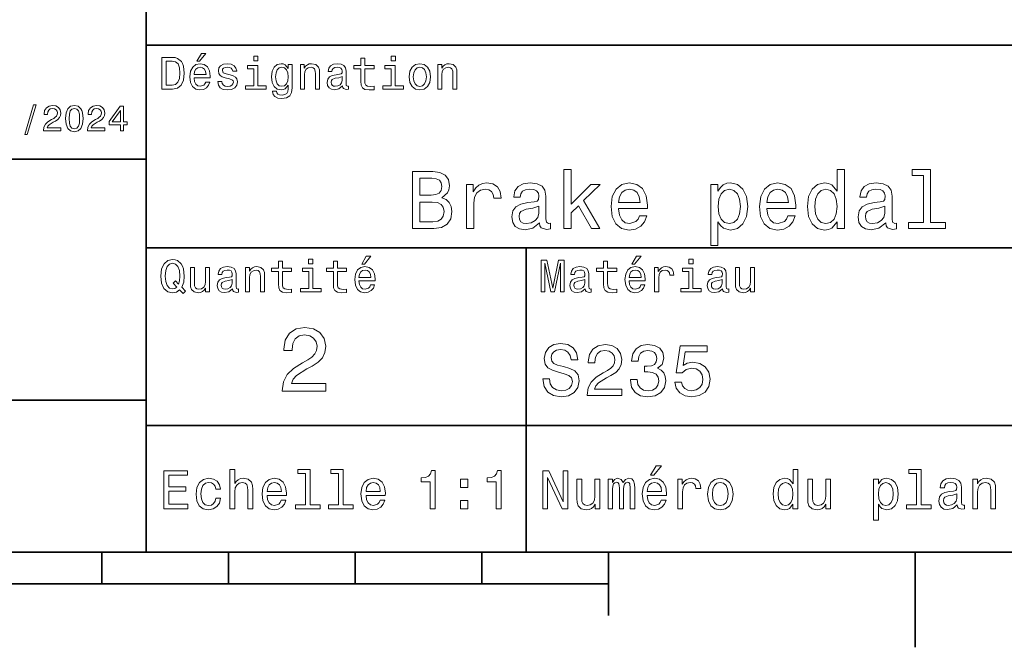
# Model space of a CAD drawing. Extents: x 0 to 297, y 0 to 210.
# Tile 6 of 9: x 152 to 230, y 2 to 52. Entities that reach past the tile are written whole.
import ezdxf

# ---------------------------------------------------------------- set-up
doc = ezdxf.new("R2010")
doc.units = 0

msp = doc.modelspace()

# ---------------------------------------------------------------- linework, layer by layer
at = {"color": 7, "lineweight": 35}
for p, q in [((162, 10), (162, 70)), ((162, 50), (287, 50)), ((97, 41), (162, 41)), ((162, 34), (287, 34)), ((97, 22), (162, 22)), ((162, 20), (287, 20)), ((10, 10), (287, 10)), ((97, 10), (287, 10)), ((98.5, 7.5), (198.5, 7.5))]:
    msp.add_line(p, q, dxfattribs=at)
at = {"color": 7, "lineweight": 35, "ltscale": 0.35}
msp.add_line((192, 20), (192, 34), dxfattribs=at)
at = {"color": 7, "lineweight": 35, "ltscale": 0.25}
msp.add_line((192, 10), (192, 20), dxfattribs=at)
at = {"color": 7, "lineweight": 35, "ltscale": 0.0625}
for p, q in [((158.5, 10), (158.5, 7.5)), ((168.5, 10), (168.5, 7.5)), ((178.5, 10), (178.5, 7.5)), ((188.5, 10), (188.5, 7.5))]:
    msp.add_line(p, q, dxfattribs=at)
at = {"color": 7, "lineweight": 35, "ltscale": 0.125}
msp.add_line((198.5, 10), (198.5, 5), dxfattribs=at)
at = {"color": 7, "lineweight": 35, "ltscale": 0.1875}
msp.add_line((222.699997, 10), (222.699997, 2.5), dxfattribs=at)
at = {"color": 7, "lineweight": 13}
for points in [[(164.080688, 49.030979), (163.248566, 49.030979), (163.248566, 46.530979), (164.080688, 46.530979), (164.473343, 46.610229), (164.765137, 46.851585), (164.945251, 47.244236), (165.010086, 47.780979), (164.952454, 48.328529), (164.880402, 48.544666), (164.779541, 48.717579), (164.487747, 48.951729), (164.296829, 49.009365)], [(166.004318, 48.728386), (166.216858, 48.728386), (166.717575, 49.340778), (166.364548, 49.340778)], [(170.824203, 49.117435), (170.489197, 49.117435), (170.489197, 48.757202), (170.824203, 48.757202)], [(178.943802, 48.130402), (178.943802, 47.161381), (178.965424, 46.84798), (179.066284, 46.631844), (179.268005, 46.505764), (179.610229, 46.462536), (179.984863, 46.480545), (179.984863, 46.754322), (179.71109, 46.732708), (179.46254, 46.761528), (179.329254, 46.851585), (179.271606, 47.00288), (179.260803, 47.215416), (179.260803, 48.130402), (179.984863, 48.130402), (179.984863, 48.400574), (179.260803, 48.400574), (179.260803, 48.966137), (178.943802, 48.966137), (178.943802, 48.400574), (178.396255, 48.400574), (178.396255, 48.130402)], [(181.667145, 49.117435), (181.332138, 49.117435), (181.332138, 48.757202), (181.667145, 48.757202)], [(164.055481, 48.731987), (164.329254, 48.677952), (164.516571, 48.512245), (164.628235, 48.216858), (164.664261, 47.780979), (164.624634, 47.359509), (164.51297, 47.064121), (164.322052, 46.887608), (164.055481, 46.829971), (163.583572, 46.829971), (163.583572, 48.731987)], [(165.784576, 47.406338), (167.052597, 47.406338), (167.056198, 47.554035), (166.998566, 47.9683), (166.840057, 48.278099), (166.587891, 48.465416), (166.252884, 48.533859), (165.925079, 48.461815), (165.672913, 48.260086), (165.510803, 47.932278), (165.453171, 47.5), (165.507202, 47.056915), (165.669312, 46.732708), (165.917862, 46.530979), (166.242081, 46.462536), (166.523056, 46.509365), (166.753601, 46.631844), (166.922913, 46.826366), (167.020172, 47.085735), (166.706772, 47.085735), (166.641937, 46.941643), (166.548264, 46.833572), (166.281708, 46.747116), (166.07637, 46.786743), (165.921463, 46.912823), (165.820602, 47.118156), (165.784576, 47.395531)], [(165.784576, 47.672909), (165.824203, 47.921471), (165.921463, 48.105186), (166.069168, 48.216858), (166.263687, 48.256485), (166.454605, 48.216858), (166.60231, 48.105186), (166.692368, 47.921471), (166.724777, 47.672909)], [(168.623199, 47.658501), (168.317001, 47.730545), (168.090057, 47.8134), (168.014404, 47.982708), (168.036026, 48.101585), (168.111664, 48.188038), (168.234146, 48.242073), (168.41066, 48.263687), (168.579971, 48.242073), (168.713257, 48.177231), (168.799713, 48.079971), (168.835739, 47.950287), (169.145538, 47.950287), (169.145538, 47.957493), (169.091492, 48.191643), (168.943802, 48.375359), (168.713257, 48.490635), (168.41066, 48.533859), (168.104462, 48.490635), (167.881119, 48.371758), (167.740631, 48.195244), (167.697403, 47.971901), (167.729828, 47.755764), (167.830688, 47.604465), (167.996399, 47.496399), (168.237747, 47.42075), (168.590775, 47.334293), (168.806915, 47.244236), (168.864548, 47.172188), (168.886169, 47.064121), (168.853745, 46.930836), (168.767288, 46.829971), (168.626801, 46.765129), (168.439484, 46.743515), (168.241348, 46.765129), (168.09726, 46.840778), (168, 46.963257), (167.960373, 47.132565), (167.654175, 47.132565), (167.704605, 46.844379), (167.85231, 46.635445), (168.086456, 46.509365), (168.41066, 46.462536), (168.749283, 46.509365), (168.997833, 46.635445), (169.149139, 46.837173), (169.203171, 47.100143), (169.163544, 47.327087), (169.05188, 47.481987), (168.868149, 47.582851)], [(170.8134, 46.79755), (170.8134, 48.400574), (169.999283, 48.400574), (169.999283, 48.130402), (170.496399, 48.130402), (170.496399, 46.79755), (169.847977, 46.79755), (169.847977, 46.530979), (171.469025, 46.530979), (171.469025, 46.79755)], [(173.518738, 46.617435), (173.518738, 48.465416), (173.216141, 48.465416), (173.216141, 48.152016), (172.967575, 48.4366), (172.816284, 48.508644), (172.646973, 48.533859), (172.340775, 48.461815), (172.103027, 48.260086), (171.94812, 47.935879), (171.894089, 47.5), (171.94812, 47.060516), (172.103027, 46.736309), (172.340775, 46.530979), (172.646973, 46.462536), (172.819885, 46.487751), (172.963974, 46.552593), (173.216141, 46.826366), (173.216141, 46.552593), (173.187317, 46.336456), (173.108063, 46.181557), (172.956772, 46.091499), (172.729828, 46.059078), (172.531708, 46.080692), (172.391205, 46.134727), (172.30835, 46.228386), (172.283142, 46.354465), (171.976944, 46.354465), (171.976944, 46.340057), (172.023773, 46.109509), (172.167862, 45.9366), (172.398407, 45.824928), (172.711823, 45.785301), (173.086456, 45.839336), (173.335022, 45.990635), (173.47551, 46.253601)], [(172.221909, 47.5), (172.254318, 47.820606), (172.351593, 48.058357), (172.502884, 48.198845), (172.704605, 48.249279), (172.917145, 48.198845), (173.075653, 48.058357), (173.172913, 47.820606), (173.208939, 47.5), (173.172913, 47.172188), (173.075653, 46.938038), (172.917145, 46.793949), (172.704605, 46.747116), (172.502884, 46.793949), (172.351593, 46.938038), (172.254318, 47.175793)], [(174.181549, 46.530979), (174.498566, 46.530979), (174.498566, 47.647694), (174.530975, 47.903458), (174.635452, 48.090778), (174.797546, 48.206051), (175.013687, 48.249279), (175.1866, 48.213257), (175.294662, 48.115993), (175.348709, 47.953888), (175.366714, 47.737751), (175.366714, 46.530979), (175.683716, 46.530979), (175.683716, 47.802593), (175.669312, 48.058357), (175.604462, 48.270893), (175.391937, 48.465416), (175.060516, 48.533859), (174.876801, 48.508644), (174.721909, 48.440201), (174.588623, 48.324928), (174.484146, 48.170029), (174.484146, 48.465416), (174.181549, 48.465416)], [(177.499283, 46.783142), (177.499283, 46.772335), (177.517288, 46.649857), (177.57132, 46.5634), (177.798264, 46.494957), (177.974777, 46.523773), (177.974777, 46.76873), (177.899139, 46.757923), (177.798264, 46.804756), (177.780258, 46.948845), (177.780258, 47.950287), (177.73703, 48.206051), (177.610947, 48.386166), (177.391205, 48.494236), (177.081406, 48.533859), (176.778824, 48.490635), (176.555481, 48.368156), (176.414978, 48.177231), (176.368149, 47.925072), (176.368149, 47.903458), (176.65274, 47.903458), (176.677948, 48.054756), (176.757202, 48.162823), (176.886887, 48.227665), (177.070602, 48.25288), (177.247116, 48.234871), (177.373199, 48.180836), (177.448853, 48.087173), (177.47406, 47.957493), (177.459656, 47.806194), (177.402023, 47.730545), (177.257919, 47.694523), (176.987747, 47.665707), (176.677948, 47.600864), (176.458206, 47.485592), (176.328537, 47.305473), (176.28891, 47.038906), (176.324921, 46.801151), (176.4366, 46.624638), (176.616714, 46.512966), (176.86528, 46.473343), (177.200287, 46.548992)], [(181.656342, 46.79755), (181.656342, 48.400574), (180.842224, 48.400574), (180.842224, 48.130402), (181.33934, 48.130402), (181.33934, 46.79755), (180.690918, 46.79755), (180.690918, 46.530979), (182.311966, 46.530979), (182.311966, 46.79755)], [(182.762253, 47.496399), (182.819885, 47.056915), (182.985596, 46.732708), (183.248566, 46.530979), (183.601593, 46.462536), (183.951004, 46.530979), (184.213974, 46.729107), (184.379684, 47.053314), (184.440918, 47.496399), (184.379684, 47.935879), (184.213974, 48.263687), (183.951004, 48.461815), (183.601593, 48.533859), (183.248566, 48.461815), (182.985596, 48.260086), (182.819885, 47.935879)], [(183.086456, 47.5), (183.118881, 47.824207), (183.219742, 48.058357), (183.381851, 48.20245), (183.601593, 48.25288), (183.817719, 48.20245), (183.979828, 48.061958), (184.080688, 47.824207), (184.116714, 47.5), (184.080688, 47.172188), (183.979828, 46.934437), (183.817719, 46.790344), (183.601593, 46.743515), (183.381851, 46.790344), (183.219742, 46.934437), (183.118881, 47.172188)], [(185.024506, 46.530979), (185.341492, 46.530979), (185.341492, 47.647694), (185.373917, 47.903458), (185.478394, 48.090778), (185.640488, 48.206051), (185.856628, 48.249279), (186.029541, 48.213257), (186.137604, 48.115993), (186.19165, 47.953888), (186.209656, 47.737751), (186.209656, 46.530979), (186.526657, 46.530979), (186.526657, 47.802593), (186.512253, 48.058357), (186.447403, 48.270893), (186.234879, 48.465416), (185.903458, 48.533859), (185.719742, 48.508644), (185.56485, 48.440201), (185.431564, 48.324928), (185.327087, 48.170029), (185.327087, 48.465416), (185.024506, 48.465416)], [(177.463257, 47.208214), (177.420029, 47.020893), (177.304749, 46.876801), (177.131851, 46.783142), (176.919312, 46.750721), (176.782425, 46.76873), (176.68515, 46.826366), (176.623917, 46.927231), (176.605911, 47.067722), (176.620316, 47.193802), (176.677948, 47.283859), (176.908508, 47.384727), (177.200287, 47.427952), (177.463257, 47.514408)], [(152.417877, 42.956772), (152.616714, 42.956772), (153.314133, 45.279541), (153.112396, 45.279541)], [(153.899139, 43.224785), (155.273773, 43.224785), (155.273773, 43.472622), (154.187317, 43.472622), (154.247849, 43.60807), (154.351593, 43.720463), (154.671478, 43.925072), (154.841507, 44.011528), (155.031708, 44.135448), (155.167145, 44.279541), (155.244965, 44.44957), (155.273773, 44.642651), (155.224792, 44.884727), (155.08934, 45.074928), (154.881851, 45.195965), (154.613831, 45.239193), (154.337173, 45.190201), (154.126801, 45.054756), (153.991364, 44.838619), (153.945251, 44.553314), (153.945251, 44.51297), (154.207504, 44.51297), (154.207504, 44.536022), (154.233429, 44.731991), (154.311249, 44.876083), (154.435165, 44.9683), (154.599426, 45), (154.766571, 44.971184), (154.890488, 44.899136), (154.971191, 44.786743), (155, 44.645535), (154.979828, 44.51297), (154.925079, 44.400578), (154.832855, 44.302593), (154.706055, 44.216141), (154.536026, 44.12392), (154.253601, 43.945248), (154.054764, 43.755043), (153.9366, 43.524498), (153.899139, 43.233429)], [(155.642654, 44.201729), (155.685883, 43.749279), (155.821335, 43.426514), (156.037476, 43.230549), (156.337173, 43.167149), (156.634003, 43.230549), (156.850143, 43.426514), (156.982712, 43.749279), (157.028824, 44.201729), (156.982712, 44.651299), (156.927963, 44.829971), (156.850143, 44.976948), (156.634003, 45.172913), (156.337173, 45.239193), (156.037476, 45.172913), (155.821335, 44.974064), (155.685883, 44.651299)], [(157.368881, 43.224785), (158.743515, 43.224785), (158.743515, 43.472622), (157.657059, 43.472622), (157.71759, 43.60807), (157.821335, 43.720463), (158.14122, 43.925072), (158.311249, 44.011528), (158.50145, 44.135448), (158.636887, 44.279541), (158.714706, 44.44957), (158.743515, 44.642651), (158.694534, 44.884727), (158.559082, 45.074928), (158.351593, 45.195965), (158.083572, 45.239193), (157.806915, 45.190201), (157.596542, 45.054756), (157.461105, 44.838619), (157.414993, 44.553314), (157.414993, 44.51297), (157.677231, 44.51297), (157.677231, 44.536022), (157.703171, 44.731991), (157.780991, 44.876083), (157.904907, 44.9683), (158.069168, 45), (158.236313, 44.971184), (158.360229, 44.899136), (158.440918, 44.786743), (158.469742, 44.645535), (158.44957, 44.51297), (158.394821, 44.400578), (158.302597, 44.302593), (158.175797, 44.216141), (158.005768, 44.12392), (157.723343, 43.945248), (157.524506, 43.755043), (157.406342, 43.524498), (157.368881, 43.233429)], [(159.965424, 43.224785), (160.224792, 43.224785), (160.224792, 43.720463), (160.510086, 43.720463), (160.510086, 43.951008), (160.224792, 43.951008), (160.224792, 45.181557), (159.96254, 45.181557), (159.086456, 43.974064), (159.086456, 43.720463), (159.965424, 43.720463)], [(155.919312, 44.201729), (155.942368, 44.550434), (156.01442, 44.801155), (156.144104, 44.948128), (156.337173, 45), (156.527374, 44.948128), (156.657059, 44.801155), (156.729111, 44.550434), (156.752167, 44.201729), (156.729111, 43.850143), (156.657059, 43.599426), (156.527374, 43.45245), (156.337173, 43.403458), (156.144104, 43.45245), (156.01442, 43.599426), (155.942368, 43.850143)], [(159.328537, 43.951008), (159.965424, 44.847263), (159.965424, 43.951008)], [(185.324219, 37.961815), (185.778107, 38.337894), (185.894821, 38.590778), (185.933731, 38.902016), (185.849426, 39.388329), (185.596542, 39.738472), (185.188049, 39.95245), (184.617447, 40.030258), (183.015854, 40.030258), (183.015854, 35.530258), (184.708221, 35.530258), (185.311249, 35.621037), (185.758652, 35.886887), (186.037476, 36.308357), (186.134735, 36.87896), (186.07637, 37.261528), (185.920761, 37.57925), (185.667877, 37.812679)], [(194.959656, 35.530258), (195.530273, 35.530258), (195.530273, 36.755764), (196.126801, 37.332851), (197.151306, 35.530258), (197.793228, 35.530258), (196.515854, 37.728386), (197.825653, 39.012245), (197.105911, 39.012245), (195.530273, 37.443081), (195.530273, 40.185879), (194.959656, 40.185879)], [(216.53891, 36.068443), (216.53891, 35.530258), (217.109512, 35.530258), (217.109512, 40.185879), (216.545395, 40.185879), (216.545395, 38.480545), (216.110962, 38.973343), (215.845108, 39.090057), (215.540344, 39.135445), (214.989197, 39.005764), (214.561249, 38.642651), (214.282425, 38.059078), (214.185165, 37.274494), (214.282425, 36.489914), (214.561249, 35.899857), (214.989197, 35.530258), (215.540344, 35.407059), (215.845108, 35.45245), (216.117432, 35.569164)], [(223.34079, 39.706051), (223.34079, 36.010086), (222.167145, 36.010086), (222.167145, 35.530258), (225.078537, 35.530258), (225.078537, 36.010086), (223.911392, 36.010086), (223.911392, 40.185879), (222.445969, 40.185879), (222.445969, 39.706051)], [(184.494247, 38.162823), (183.612396, 38.162823), (183.612396, 39.492073), (184.546112, 39.492073), (184.896255, 39.453171), (185.142654, 39.336452), (185.291794, 39.135445), (185.343674, 38.837173), (185.285309, 38.538902), (185.129684, 38.331409), (184.863846, 38.201729)], [(187.28891, 35.530258), (187.859512, 35.530258), (187.859512, 37.520893), (187.917877, 38.000721), (188.092941, 38.344379), (188.37825, 38.551872), (188.760818, 38.623199), (189.046112, 38.577808), (189.260086, 38.448124), (189.389771, 38.227665), (189.435165, 37.929394), (190.012253, 37.929394), (189.934448, 38.454609), (189.720474, 38.830692), (189.363846, 39.057636), (188.877533, 39.135445), (188.546829, 39.083572), (188.261536, 38.953888), (188.008652, 38.733429), (187.807648, 38.435158), (187.807648, 39.012245), (187.28891, 39.012245)], [(193.046844, 35.98415), (193.046844, 35.964695), (193.079254, 35.744236), (193.176514, 35.588615), (193.585022, 35.465416), (193.90274, 35.517288), (193.90274, 35.958214), (193.766571, 35.938759), (193.585022, 36.023052), (193.552597, 36.282421), (193.552597, 38.085014), (193.474792, 38.545387), (193.247849, 38.869595), (192.85231, 39.064121), (192.294678, 39.135445), (191.75, 39.057636), (191.347992, 38.837173), (191.095108, 38.493515), (191.010818, 38.039623), (191.010818, 38.000721), (191.523056, 38.000721), (191.568451, 38.273052), (191.711105, 38.467579), (191.944534, 38.584293), (192.275223, 38.629681), (192.592941, 38.59726), (192.819885, 38.5), (192.956055, 38.331409), (193.00145, 38.09798), (192.97551, 37.825645), (192.871765, 37.68948), (192.612396, 37.624638), (192.126083, 37.572765), (191.568451, 37.456051), (191.172913, 37.248558), (190.939484, 36.924351), (190.868164, 36.444523), (190.932999, 36.016571), (191.134018, 35.698845), (191.458221, 35.497837), (191.905624, 35.426514), (192.508652, 35.562679)], [(199.284592, 37.105907), (201.567017, 37.105907), (201.573486, 37.371758), (201.469742, 38.117435), (201.184448, 38.675072), (200.73056, 39.012245), (200.127533, 39.135445), (199.537476, 39.005764), (199.083588, 38.642651), (198.791794, 38.052593), (198.688049, 37.274494), (198.785309, 36.476944), (199.077103, 35.893372), (199.524506, 35.530258), (200.108078, 35.407059), (200.613846, 35.491352), (201.028824, 35.711815), (201.333588, 36.061958), (201.508652, 36.528816), (200.944534, 36.528816), (200.82782, 36.269451), (200.659225, 36.074928), (200.179398, 35.919308), (199.809799, 35.990631), (199.530991, 36.217579), (199.349426, 36.587173), (199.284592, 37.086452)], [(207.130402, 38.474064), (207.130402, 39.012245), (206.559799, 39.012245), (206.559799, 34.181557), (207.130402, 34.181557), (207.130402, 36.061958), (207.331421, 35.757202), (207.558365, 35.556194), (208.128967, 35.407059), (208.673645, 35.530258), (209.101593, 35.899857), (209.380402, 36.483429), (209.484161, 37.274494), (209.380402, 38.059078), (209.101593, 38.642651), (208.673645, 39.005764), (208.128967, 39.135445), (207.817734, 39.096542), (207.55188, 38.973343), (207.324936, 38.76585)], [(210.994965, 37.105907), (213.27739, 37.105907), (213.283875, 37.371758), (213.180115, 38.117435), (212.894821, 38.675072), (212.440933, 39.012245), (211.837906, 39.135445), (211.247849, 39.005764), (210.793961, 38.642651), (210.502167, 38.052593), (210.398422, 37.274494), (210.495682, 36.476944), (210.787476, 35.893372), (211.234879, 35.530258), (211.818451, 35.407059), (212.324219, 35.491352), (212.739197, 35.711815), (213.043961, 36.061958), (213.219025, 36.528816), (212.654907, 36.528816), (212.538193, 36.269451), (212.369598, 36.074928), (211.889771, 35.919308), (211.520172, 35.990631), (211.241364, 36.217579), (211.059799, 36.587173), (210.994965, 37.086452)], [(220.371048, 35.98415), (220.371048, 35.964695), (220.403458, 35.744236), (220.500732, 35.588615), (220.909225, 35.465416), (221.226959, 35.517288), (221.226959, 35.958214), (221.09079, 35.938759), (220.909225, 36.023052), (220.876801, 36.282421), (220.876801, 38.085014), (220.798996, 38.545387), (220.572052, 38.869595), (220.176514, 39.064121), (219.618881, 39.135445), (219.074219, 39.057636), (218.672195, 38.837173), (218.419312, 38.493515), (218.335022, 38.039623), (218.335022, 38.000721), (218.84726, 38.000721), (218.892654, 38.273052), (219.035309, 38.467579), (219.268738, 38.584293), (219.599426, 38.629681), (219.917145, 38.59726), (220.144104, 38.5), (220.280273, 38.331409), (220.325653, 38.09798), (220.299713, 37.825645), (220.195969, 37.68948), (219.9366, 37.624638), (219.450287, 37.572765), (218.892654, 37.456051), (218.497131, 37.248558), (218.263702, 36.924351), (218.192368, 36.444523), (218.257202, 36.016571), (218.458221, 35.698845), (218.782425, 35.497837), (219.229828, 35.426514), (219.832855, 35.562679)], [(199.284592, 37.585735), (199.355911, 38.033138), (199.530991, 38.363831), (199.796844, 38.564842), (200.146973, 38.636166), (200.490646, 38.564842), (200.756485, 38.363831), (200.918594, 38.033138), (200.976959, 37.585735)], [(208.031708, 35.919308), (207.649139, 36.003601), (207.370331, 36.262966), (207.195251, 36.684437), (207.136902, 37.274494), (207.195251, 37.858067), (207.370331, 38.279537), (207.649139, 38.532421), (208.031708, 38.623199), (208.381851, 38.532421), (208.660675, 38.273052), (208.835739, 37.851585), (208.900589, 37.274494), (208.835739, 36.690922), (208.660675, 36.262966), (208.381851, 36.003601)], [(210.994965, 37.585735), (211.066284, 38.033138), (211.241364, 38.363831), (211.507217, 38.564842), (211.857361, 38.636166), (212.201019, 38.564842), (212.466858, 38.363831), (212.628967, 38.033138), (212.687332, 37.585735)], [(215.637619, 38.623199), (216.013702, 38.532421), (216.298996, 38.279537), (216.46759, 37.858067), (216.532425, 37.274494), (216.46759, 36.684437), (216.298996, 36.262966), (216.013702, 36.003601), (215.637619, 35.919308), (215.280991, 36.003601), (215.008652, 36.262966), (214.827087, 36.690922), (214.768738, 37.274494), (214.827087, 37.851585), (215.008652, 38.273052), (215.280991, 38.532421)], [(184.636887, 36.068443), (183.612396, 36.068443), (183.612396, 37.618156), (184.578537, 37.618156), (184.987045, 37.572765), (185.278824, 37.4366), (185.453903, 37.203171), (185.512253, 36.865993), (185.453903, 36.509365), (185.291794, 36.262966), (185.019455, 36.113831)], [(192.981995, 36.749279), (192.90419, 36.412102), (192.696686, 36.152737), (192.385452, 35.98415), (192.002884, 35.925793), (191.756485, 35.958214), (191.581421, 36.061958), (191.471191, 36.243515), (191.438766, 36.496395), (191.464706, 36.723343), (191.568451, 36.885445), (191.983429, 37.067001), (192.508652, 37.14481), (192.981995, 37.30043)], [(220.306198, 36.749279), (220.228394, 36.412102), (220.020905, 36.152737), (219.709656, 35.98415), (219.327087, 35.925793), (219.080688, 35.958214), (218.905624, 36.061958), (218.795395, 36.243515), (218.76297, 36.496395), (218.78891, 36.723343), (218.892654, 36.885445), (219.307648, 37.067001), (219.832855, 37.14481), (220.306198, 37.30043)], [(164.642654, 30.685879), (164.916428, 30.401297), (165.107346, 30.592218), (164.811966, 30.894812), (164.963257, 31.305475), (165.010086, 31.780979), (164.941635, 32.339336), (164.862396, 32.56628), (164.757919, 32.753601), (164.46254, 33.009365), (164.282425, 33.074207), (164.08429, 33.099422), (163.702454, 33.009365), (163.41066, 32.757202), (163.223343, 32.342937), (163.158508, 31.780979), (163.223343, 31.219019), (163.407059, 30.804754), (163.698853, 30.54899), (164.08429, 30.462536), (164.39769, 30.520172)], [(164.41571, 30.916426), (164.260803, 30.801151), (164.08429, 30.765129), (163.850143, 30.829971), (163.666428, 31.024494), (163.543945, 31.341497), (163.504318, 31.780979), (163.543945, 32.216858), (163.662827, 32.537464), (163.846542, 32.731987), (164.08429, 32.80043), (164.318451, 32.731987), (164.502167, 32.533859), (164.621033, 32.213257), (164.664261, 31.780979), (164.631851, 31.40634), (164.5634, 31.150576), (164.329254, 31.395533), (164.13472, 31.211815)], [(172.438034, 32.130402), (172.438034, 31.161383), (172.459656, 30.847982), (172.560516, 30.631844), (172.762253, 30.505762), (173.104462, 30.462536), (173.479111, 30.480547), (173.479111, 30.754322), (173.205338, 30.732708), (172.956772, 30.761526), (172.823486, 30.851583), (172.765854, 31.002882), (172.755035, 31.215418), (172.755035, 32.130402), (173.479111, 32.130402), (173.479111, 32.400574), (172.755035, 32.400574), (172.755035, 32.966137), (172.438034, 32.966137), (172.438034, 32.400574), (171.890488, 32.400574), (171.890488, 32.130402)], [(175.161377, 33.117435), (174.82637, 33.117435), (174.82637, 32.757202), (175.161377, 32.757202)], [(176.775223, 32.130402), (176.775223, 31.161383), (176.796829, 30.847982), (176.89769, 30.631844), (177.099426, 30.505762), (177.44165, 30.462536), (177.816284, 30.480547), (177.816284, 30.754322), (177.542511, 30.732708), (177.293945, 30.761526), (177.16066, 30.851583), (177.103027, 31.002882), (177.092224, 31.215418), (177.092224, 32.130402), (177.816284, 32.130402), (177.816284, 32.400574), (177.092224, 32.400574), (177.092224, 32.966137), (176.775223, 32.966137), (176.775223, 32.400574), (176.227661, 32.400574), (176.227661, 32.130402)], [(179.015854, 32.728386), (179.228394, 32.728386), (179.729111, 33.340778), (179.376083, 33.340778)], [(193.183716, 30.530979), (193.46109, 30.530979), (193.46109, 32.80043), (193.929398, 30.530979), (194.239197, 30.530979), (194.703888, 32.80043), (194.703888, 30.530979), (194.984863, 30.530979), (194.984863, 33.030979), (194.545395, 33.030979), (194.08429, 30.826368), (193.626801, 33.030979), (193.183716, 33.030979)], [(198.100861, 32.130402), (198.100861, 31.161383), (198.122482, 30.847982), (198.223343, 30.631844), (198.425079, 30.505762), (198.767288, 30.462536), (199.141937, 30.480547), (199.141937, 30.754322), (198.868149, 30.732708), (198.619598, 30.761526), (198.486313, 30.851583), (198.42868, 31.002882), (198.417862, 31.215418), (198.417862, 32.130402), (199.141937, 32.130402), (199.141937, 32.400574), (198.417862, 32.400574), (198.417862, 32.966137), (198.100861, 32.966137), (198.100861, 32.400574), (197.553314, 32.400574), (197.553314, 32.130402)], [(200.341492, 32.728386), (200.554031, 32.728386), (201.054749, 33.340778), (200.701736, 33.340778)], [(205.161377, 33.117435), (204.82637, 33.117435), (204.82637, 32.757202), (205.161377, 32.757202)], [(166.998566, 32.465416), (166.681549, 32.465416), (166.681549, 31.348703), (166.645538, 31.089336), (166.541061, 30.902016), (166.378967, 30.786743), (166.166428, 30.750719), (165.997116, 30.779539), (165.889053, 30.865993), (165.827805, 31.013687), (165.8134, 31.222622), (165.8134, 32.465416), (165.496399, 32.465416), (165.496399, 31.193804), (165.507202, 30.93804), (165.575653, 30.725504), (165.784576, 30.530979), (166.119598, 30.462536), (166.299713, 30.487751), (166.454605, 30.552593), (166.587891, 30.664265), (166.695969, 30.826368), (166.695969, 30.530979), (166.998566, 30.530979)], [(168.824921, 30.78314), (168.824921, 30.772333), (168.842941, 30.649855), (168.896973, 30.5634), (169.123917, 30.494957), (169.30043, 30.523775), (169.30043, 30.768732), (169.224777, 30.757925), (169.123917, 30.804754), (169.105911, 30.948847), (169.105911, 31.950287), (169.062683, 32.206051), (168.9366, 32.386166), (168.716858, 32.494236), (168.407059, 32.533859), (168.104462, 32.490635), (167.881119, 32.368156), (167.740631, 32.177231), (167.693802, 31.925072), (167.693802, 31.903458), (167.978394, 31.903458), (168.003601, 32.054756), (168.082855, 32.162823), (168.21254, 32.227665), (168.396255, 32.25288), (168.572769, 32.234871), (168.698853, 32.180836), (168.77449, 32.087173), (168.799713, 31.957493), (168.785309, 31.806194), (168.727661, 31.730547), (168.583572, 31.694523), (168.3134, 31.665705), (168.003601, 31.600864), (167.783859, 31.48559), (167.654175, 31.305475), (167.614548, 31.038904), (167.650574, 30.801151), (167.762253, 30.62464), (167.942368, 30.512968), (168.190918, 30.473343), (168.52594, 30.54899)], [(169.844376, 30.530979), (170.161377, 30.530979), (170.161377, 31.647694), (170.193802, 31.903458), (170.298279, 32.090778), (170.460373, 32.206051), (170.676514, 32.249279), (170.849426, 32.213257), (170.957489, 32.115993), (171.011536, 31.95389), (171.029541, 31.737751), (171.029541, 30.530979), (171.346542, 30.530979), (171.346542, 31.802593), (171.332138, 32.058357), (171.267288, 32.270893), (171.054749, 32.465416), (170.723343, 32.533859), (170.539627, 32.508644), (170.38472, 32.440201), (170.251434, 32.324928), (170.146973, 32.170029), (170.146973, 32.465416), (169.844376, 32.465416)], [(175.150574, 30.79755), (175.150574, 32.400574), (174.336456, 32.400574), (174.336456, 32.130402), (174.833572, 32.130402), (174.833572, 30.79755), (174.185165, 30.79755), (174.185165, 30.530979), (175.806198, 30.530979), (175.806198, 30.79755)], [(178.796112, 31.40634), (180.064117, 31.40634), (180.067719, 31.554033), (180.010086, 31.9683), (179.851593, 32.278099), (179.599426, 32.465416), (179.264404, 32.533859), (178.9366, 32.461815), (178.684433, 32.260086), (178.522339, 31.932276), (178.464691, 31.5), (178.518738, 31.056915), (178.680832, 30.732708), (178.929398, 30.530979), (179.253601, 30.462536), (179.534576, 30.509365), (179.765137, 30.631844), (179.934433, 30.826368), (180.031708, 31.085733), (179.718292, 31.085733), (179.653458, 30.941643), (179.559799, 30.833572), (179.293228, 30.747118), (179.087891, 30.786743), (178.932999, 30.912823), (178.832138, 31.118155), (178.796112, 31.395533)], [(178.796112, 31.672911), (178.835739, 31.921469), (178.932999, 32.105186), (179.080688, 32.216858), (179.275208, 32.256485), (179.466141, 32.216858), (179.613831, 32.105186), (179.703888, 31.921469), (179.736313, 31.672911)], [(196.656342, 30.78314), (196.656342, 30.772333), (196.674347, 30.649855), (196.728394, 30.5634), (196.955338, 30.494957), (197.131851, 30.523775), (197.131851, 30.768732), (197.056198, 30.757925), (196.955338, 30.804754), (196.937317, 30.948847), (196.937317, 31.950287), (196.894089, 32.206051), (196.768005, 32.386166), (196.548264, 32.494236), (196.23848, 32.533859), (195.935883, 32.490635), (195.71254, 32.368156), (195.572052, 32.177231), (195.525223, 31.925072), (195.525223, 31.903458), (195.809799, 31.903458), (195.835022, 32.054756), (195.914261, 32.162823), (196.043945, 32.227665), (196.227661, 32.25288), (196.404175, 32.234871), (196.530258, 32.180836), (196.605911, 32.087173), (196.631119, 31.957493), (196.616714, 31.806194), (196.559082, 31.730547), (196.414978, 31.694523), (196.144806, 31.665705), (195.835022, 31.600864), (195.61528, 31.48559), (195.485596, 31.305475), (195.445969, 31.038904), (195.481995, 30.801151), (195.593658, 30.62464), (195.773773, 30.512968), (196.022339, 30.473343), (196.357346, 30.54899)], [(200.121765, 31.40634), (201.389771, 31.40634), (201.393372, 31.554033), (201.335739, 31.9683), (201.177231, 32.278099), (200.925079, 32.465416), (200.590057, 32.533859), (200.262253, 32.461815), (200.010086, 32.260086), (199.847977, 31.932276), (199.790344, 31.5), (199.844376, 31.056915), (200.006485, 30.732708), (200.255051, 30.530979), (200.579254, 30.462536), (200.860229, 30.509365), (201.090775, 30.631844), (201.260086, 30.826368), (201.357346, 31.085733), (201.043945, 31.085733), (200.979111, 30.941643), (200.885452, 30.833572), (200.618881, 30.747118), (200.413544, 30.786743), (200.258652, 30.912823), (200.157776, 31.118155), (200.121765, 31.395533)], [(200.121765, 31.672911), (200.161377, 31.921469), (200.258652, 32.105186), (200.406342, 32.216858), (200.600861, 32.256485), (200.791794, 32.216858), (200.939484, 32.105186), (201.029541, 31.921469), (201.061966, 31.672911)], [(202.131851, 30.530979), (202.448853, 30.530979), (202.448853, 31.636887), (202.481262, 31.903458), (202.578537, 32.094379), (202.73703, 32.209652), (202.94957, 32.249279), (203.108063, 32.224064), (203.226944, 32.152016), (203.298996, 32.029537), (203.324203, 31.863832), (203.644806, 31.863832), (203.601593, 32.155621), (203.482712, 32.364552), (203.284576, 32.490635), (203.014404, 32.533859), (202.830688, 32.505043), (202.672195, 32.432995), (202.531708, 32.310516), (202.420029, 32.144814), (202.420029, 32.465416), (202.131851, 32.465416)], [(205.150574, 30.79755), (205.150574, 32.400574), (204.336456, 32.400574), (204.336456, 32.130402), (204.833572, 32.130402), (204.833572, 30.79755), (204.185165, 30.79755), (204.185165, 30.530979), (205.806198, 30.530979), (205.806198, 30.79755)], [(207.499283, 30.78314), (207.499283, 30.772333), (207.517288, 30.649855), (207.57132, 30.5634), (207.798264, 30.494957), (207.974777, 30.523775), (207.974777, 30.768732), (207.899139, 30.757925), (207.798264, 30.804754), (207.780258, 30.948847), (207.780258, 31.950287), (207.73703, 32.206051), (207.610947, 32.386166), (207.391205, 32.494236), (207.081406, 32.533859), (206.778824, 32.490635), (206.555481, 32.368156), (206.414978, 32.177231), (206.368149, 31.925072), (206.368149, 31.903458), (206.65274, 31.903458), (206.677948, 32.054756), (206.757202, 32.162823), (206.886887, 32.227665), (207.070602, 32.25288), (207.247116, 32.234871), (207.373199, 32.180836), (207.448853, 32.087173), (207.47406, 31.957493), (207.459656, 31.806194), (207.402023, 31.730547), (207.257919, 31.694523), (206.987747, 31.665705), (206.677948, 31.600864), (206.458206, 31.48559), (206.328537, 31.305475), (206.28891, 31.038904), (206.324921, 30.801151), (206.4366, 30.62464), (206.616714, 30.512968), (206.86528, 30.473343), (207.200287, 30.54899)], [(210.010086, 32.465416), (209.693085, 32.465416), (209.693085, 31.348703), (209.657059, 31.089336), (209.552597, 30.902016), (209.390488, 30.786743), (209.177948, 30.750719), (209.008636, 30.779539), (208.900574, 30.865993), (208.83934, 31.013687), (208.824921, 31.222622), (208.824921, 32.465416), (208.507919, 32.465416), (208.507919, 31.193804), (208.518738, 30.93804), (208.587173, 30.725504), (208.796112, 30.530979), (209.131119, 30.462536), (209.311234, 30.487751), (209.466141, 30.552593), (209.599426, 30.664265), (209.707489, 30.826368), (209.707489, 30.530979), (210.010086, 30.530979)], [(168.78891, 31.208212), (168.745682, 31.020893), (168.630402, 30.876801), (168.457489, 30.78314), (168.244965, 30.750719), (168.108063, 30.768732), (168.010803, 30.826368), (167.94957, 30.927233), (167.931549, 31.067722), (167.945969, 31.193804), (168.003601, 31.283861), (168.234146, 31.384726), (168.52594, 31.427954), (168.78891, 31.514408)], [(196.620316, 31.208212), (196.577087, 31.020893), (196.461823, 30.876801), (196.28891, 30.78314), (196.07637, 30.750719), (195.939484, 30.768732), (195.842224, 30.826368), (195.780975, 30.927233), (195.76297, 31.067722), (195.777374, 31.193804), (195.835022, 31.283861), (196.065567, 31.384726), (196.357346, 31.427954), (196.620316, 31.514408)], [(207.463257, 31.208212), (207.420029, 31.020893), (207.304749, 30.876801), (207.131851, 30.78314), (206.919312, 30.750719), (206.782425, 30.768732), (206.68515, 30.826368), (206.623917, 30.927233), (206.605911, 31.067722), (206.620316, 31.193804), (206.677948, 31.283861), (206.908508, 31.384726), (207.200287, 31.427954), (207.463257, 31.514408)], [(172.742065, 22.700289), (176.178665, 22.700289), (176.178665, 23.319885), (173.462524, 23.319885), (173.613831, 23.658503), (173.873199, 23.939482), (174.672897, 24.45101), (175.097977, 24.667147), (175.573486, 24.976946), (175.912094, 25.337177), (176.106628, 25.762249), (176.178665, 26.244957), (176.056183, 26.850143), (175.717575, 27.325649), (175.198837, 27.628242), (174.528809, 27.736313), (173.837173, 27.613834), (173.311234, 27.275217), (172.97261, 26.734871), (172.857346, 26.021614), (172.857346, 25.92075), (173.512955, 25.92075), (173.512955, 25.978386), (173.577805, 26.4683), (173.772324, 26.828531), (174.082123, 27.059078), (174.492783, 27.138329), (174.91066, 27.066282), (175.220459, 26.886168), (175.42218, 26.605188), (175.494232, 26.252163), (175.443802, 25.92075), (175.306915, 25.639771), (175.076355, 25.394814), (174.759354, 25.178675), (174.33429, 24.948128), (173.628235, 24.501442), (173.131119, 24.025938), (172.835724, 23.449568), (172.742065, 22.721903)], [(193.824203, 23.680117), (193.299713, 23.680117), (193.414978, 23.069164), (193.703171, 22.619596), (194.146973, 22.348703), (194.746399, 22.250721), (195.340057, 22.342941), (195.783859, 22.596542), (196.066284, 22.994238), (196.170029, 23.518732), (196.083572, 23.991356), (195.841492, 24.296831), (195.44957, 24.49856), (194.925079, 24.648417), (194.47551, 24.757925), (194.181549, 24.884727), (194.014404, 25.069164), (193.96254, 25.357349), (194.014404, 25.616714), (194.164261, 25.812681), (194.394806, 25.945246), (194.711823, 25.991356), (195.034576, 25.933718), (195.288177, 25.778099), (195.455338, 25.518732), (195.536026, 25.167149), (196.060516, 25.167149), (196.060516, 25.178675), (195.968292, 25.720463), (195.697403, 26.12392), (195.270889, 26.377522), (194.694519, 26.463978), (194.175797, 26.377522), (193.772339, 26.135448), (193.51297, 25.760807), (193.420746, 25.276657), (193.495682, 24.844381), (193.714691, 24.550434), (194.060516, 24.354467), (194.533142, 24.204613), (195, 24.072046), (195.351578, 23.945246), (195.564835, 23.760807), (195.639771, 23.461096), (195.570602, 23.155621), (195.391937, 22.925074), (195.121033, 22.780981), (194.769455, 22.734871), (194.377518, 22.798271), (194.077805, 22.98271), (193.887604, 23.282421)], [(196.798264, 22.360231), (199.547546, 22.360231), (199.547546, 22.855909), (197.374634, 22.855909), (197.495682, 23.126802), (197.703171, 23.351585), (198.342941, 23.760807), (198.682999, 23.933718), (199.0634, 24.181557), (199.33429, 24.469742), (199.489914, 24.809799), (199.547546, 25.195967), (199.44957, 25.680117), (199.17868, 26.06052), (198.763687, 26.302595), (198.227661, 26.38905), (197.674347, 26.291067), (197.253601, 26.020174), (196.982712, 25.587896), (196.890488, 25.017292), (196.890488, 24.9366), (197.414978, 24.9366), (197.414978, 24.98271), (197.466858, 25.374641), (197.622482, 25.662825), (197.870316, 25.847263), (198.198853, 25.910664), (198.533142, 25.853027), (198.780975, 25.708935), (198.942368, 25.48415), (199, 25.201729), (198.959656, 24.9366), (198.850143, 24.711817), (198.66571, 24.51585), (198.412109, 24.342941), (198.072052, 24.158503), (197.507202, 23.801153), (197.109512, 23.42075), (196.873199, 22.959656), (196.798264, 22.377522)], [(200.221909, 23.616716), (200.221909, 23.57637), (200.314117, 23.023056), (200.585022, 22.60807), (201.01152, 22.342941), (201.57637, 22.244957), (202.175797, 22.342941), (202.625366, 22.596542), (202.913544, 23), (203.017288, 23.518732), (202.971176, 23.858791), (202.844376, 24.135448), (202.636887, 24.348703), (202.360229, 24.504324), (202.734863, 24.815563), (202.867432, 25.311239), (202.780975, 25.760807), (202.533142, 26.100864), (202.129684, 26.314121), (201.57637, 26.38905), (201.057632, 26.296831), (200.659943, 26.043228), (200.400574, 25.639771), (200.314117, 25.103746), (200.314117, 25.063402), (200.827087, 25.063402), (200.873199, 25.432278), (201.023056, 25.697407), (201.265137, 25.858791), (201.605194, 25.916428), (201.904892, 25.870317), (202.123917, 25.749281), (202.256485, 25.553314), (202.30835, 25.288185), (202.256485, 25.005764), (202.118149, 24.815563), (201.876083, 24.700289), (201.547546, 24.665707), (201.322769, 24.671471), (201.322769, 24.216139), (201.605194, 24.227667), (201.968292, 24.175793), (202.239197, 24.037464), (202.400574, 23.812681), (202.458206, 23.518732), (202.394806, 23.184439), (202.227661, 22.9366), (201.96254, 22.780981), (201.610947, 22.729107), (201.247833, 22.786745), (200.982712, 22.959656), (200.815567, 23.236313), (200.752167, 23.616716)], [(203.714691, 23.40346), (203.841492, 22.930836), (204.123917, 22.56196), (204.53891, 22.331413), (205.069168, 22.244957), (205.651291, 22.348703), (206.106628, 22.631124), (206.394806, 23.080692), (206.504318, 23.657061), (206.406342, 24.193085), (206.129684, 24.613834), (205.697403, 24.884727), (205.138336, 24.98271), (204.706055, 24.913546), (204.371765, 24.723343), (204.533142, 25.801153), (206.285309, 25.801153), (206.285309, 26.273777), (204.146973, 26.273777), (203.829971, 24.152739), (204.291061, 24.152739), (204.625366, 24.423632), (205.05188, 24.521614), (205.420746, 24.458214), (205.703171, 24.273777), (205.881851, 23.991356), (205.945251, 23.628242), (205.881851, 23.265131), (205.697403, 22.98271), (205.414978, 22.804035), (205.05188, 22.740635), (204.746399, 22.780981), (204.510086, 22.913546), (204.337173, 23.121038), (204.250717, 23.40346)], [(163.393372, 13.428675), (165.295395, 13.428675), (165.295395, 13.791787), (163.791061, 13.791787), (163.791061, 14.807637), (165.131119, 14.807637), (165.131119, 15.166427), (163.791061, 15.166427), (163.791061, 16.065563), (165.260803, 16.065563), (165.260803, 16.428675), (163.393372, 16.428675)], [(168.610947, 13.428675), (168.991348, 13.428675), (168.991348, 14.768732), (169.030258, 15.075649), (169.155624, 15.300432), (169.350143, 15.438761), (169.609512, 15.490635), (169.817001, 15.447407), (169.946686, 15.330692), (170.011536, 15.136168), (170.033142, 14.876801), (170.033142, 13.428675), (170.413544, 13.428675), (170.413544, 14.954612), (170.396255, 15.261528), (170.318451, 15.516571), (170.0634, 15.75), (169.66571, 15.832133), (169.44957, 15.801874), (169.263687, 15.719741), (169.108063, 15.590058), (168.991348, 15.412825), (168.991348, 16.532421), (168.610947, 16.532421)], [(174.572052, 16.212536), (174.572052, 13.748559), (173.789627, 13.748559), (173.789627, 13.428675), (175.730545, 13.428675), (175.730545, 13.748559), (174.952454, 13.748559), (174.952454, 16.532421), (173.97551, 16.532421), (173.97551, 16.212536)], [(177.174347, 16.212536), (177.174347, 13.748559), (176.391937, 13.748559), (176.391937, 13.428675), (178.332855, 13.428675), (178.332855, 13.748559), (177.554749, 13.748559), (177.554749, 16.532421), (176.577805, 16.532421), (176.577805, 16.212536)], [(184.416412, 13.428675), (184.809784, 13.428675), (184.809784, 16.450289), (184.515839, 16.450289), (184.438034, 16.1866), (184.28241, 16.009367), (184.044662, 15.905621), (183.716125, 15.871038), (183.716125, 15.564121), (184.416412, 15.564121)], [(189.621033, 13.428675), (190.014404, 13.428675), (190.014404, 16.450289), (189.720459, 16.450289), (189.642639, 16.1866), (189.48703, 16.009367), (189.249268, 15.905621), (188.920746, 15.871038), (188.920746, 15.564121), (189.621033, 15.564121)], [(193.315567, 13.428675), (193.674347, 13.428675), (193.674347, 15.888329), (194.824203, 13.428675), (195.286743, 13.428675), (195.286743, 16.428675), (194.92363, 16.428675), (194.92363, 13.969021), (193.786743, 16.428675), (193.315567, 16.428675)], [(201.809799, 16.065563), (202.06485, 16.065563), (202.66571, 16.800432), (202.242081, 16.800432)], [(213.048996, 13.787464), (213.048996, 13.428675), (213.429398, 13.428675), (213.429398, 16.532421), (213.053314, 16.532421), (213.053314, 15.395534), (212.763687, 15.724064), (212.586456, 15.801874), (212.383286, 15.832133), (212.015854, 15.745678), (211.730545, 15.503603), (211.544662, 15.114553), (211.479828, 14.591499), (211.544662, 14.068444), (211.730545, 13.675073), (212.015854, 13.428675), (212.383286, 13.346542), (212.586456, 13.376801), (212.768005, 13.454611)], [(222.788193, 16.212536), (222.788193, 13.748559), (222.005768, 13.748559), (222.005768, 13.428675), (223.946686, 13.428675), (223.946686, 13.748559), (223.168594, 13.748559), (223.168594, 16.532421), (222.19165, 16.532421), (222.19165, 16.212536)], [(167.48703, 14.980548), (167.863113, 14.980548), (167.785309, 15.326369), (167.599426, 15.598703), (167.309799, 15.767292), (166.933716, 15.832133), (166.518738, 15.745678), (166.203171, 15.503603), (166.004318, 15.110231), (165.935165, 14.582853), (166, 14.059798), (166.194519, 13.67075), (166.501434, 13.428675), (166.920746, 13.346542), (167.292511, 13.411384), (167.582138, 13.592939), (167.780975, 13.878242), (167.867432, 14.258646), (167.504318, 14.258646), (167.439484, 14.016571), (167.318451, 13.835014), (167.145538, 13.722623), (166.933716, 13.688041), (166.670029, 13.744237), (166.479828, 13.917148), (166.363113, 14.198127), (166.324203, 14.595821), (166.363113, 14.984871), (166.484146, 15.26585), (166.67868, 15.438761), (166.933716, 15.49928), (167.158508, 15.460375), (167.327087, 15.360951), (167.439484, 15.196686)], [(171.546112, 14.479107), (173.067719, 14.479107), (173.072052, 14.656341), (173.002884, 15.153459), (172.812683, 15.525217), (172.510086, 15.75), (172.108063, 15.832133), (171.714691, 15.745678), (171.412109, 15.503603), (171.217575, 15.110231), (171.148422, 14.591499), (171.213257, 14.059798), (171.407776, 13.67075), (171.706055, 13.428675), (172.095108, 13.346542), (172.432281, 13.402739), (172.708939, 13.549712), (172.912109, 13.783141), (173.028824, 14.09438), (172.65274, 14.09438), (172.574936, 13.92147), (172.46254, 13.791787), (172.142654, 13.688041), (171.896255, 13.735591), (171.710373, 13.886888), (171.58934, 14.133286), (171.546112, 14.466139)], [(179.353027, 14.479107), (180.874634, 14.479107), (180.878967, 14.656341), (180.809799, 15.153459), (180.619598, 15.525217), (180.317001, 15.75), (179.914978, 15.832133), (179.521606, 15.745678), (179.219025, 15.503603), (179.02449, 15.110231), (178.955338, 14.591499), (179.020172, 14.059798), (179.214691, 13.67075), (179.51297, 13.428675), (179.902023, 13.346542), (180.239197, 13.402739), (180.515854, 13.549712), (180.719025, 13.783141), (180.835739, 14.09438), (180.459656, 14.09438), (180.381851, 13.92147), (180.269455, 13.791787), (179.94957, 13.688041), (179.703171, 13.735591), (179.517288, 13.886888), (179.396255, 14.133286), (179.353027, 14.466139)], [(186.798264, 15.105908), (187.394806, 15.105908), (187.394806, 15.75), (186.798264, 15.75)], [(197.798279, 15.75), (197.417862, 15.75), (197.417862, 14.409943), (197.374634, 14.098703), (197.249283, 13.873919), (197.054749, 13.735591), (196.799713, 13.692364), (196.596542, 13.726946), (196.466858, 13.830692), (196.393372, 14.007925), (196.376083, 14.258646), (196.376083, 15.75), (195.995682, 15.75), (195.995682, 14.224064), (196.008652, 13.917148), (196.090775, 13.662104), (196.341492, 13.428675), (196.743515, 13.346542), (196.959656, 13.376801), (197.145538, 13.454611), (197.305481, 13.588617), (197.435165, 13.783141), (197.435165, 13.428675), (197.798279, 13.428675)], [(198.459656, 13.428675), (198.809799, 13.428675), (198.809799, 14.980548), (198.831406, 15.213978), (198.896255, 15.382565), (198.995682, 15.481989), (199.125366, 15.520894), (199.229111, 15.486312), (199.298279, 15.399857), (199.332855, 15.252882), (199.345825, 15.058358), (199.345825, 13.428675), (199.674347, 13.428675), (199.674347, 14.980548), (199.695969, 15.209655), (199.760803, 15.378242), (199.864548, 15.481989), (199.994232, 15.520894), (200.097977, 15.486312), (200.167145, 15.399857), (200.210373, 15.058358), (200.210373, 13.428675), (200.560516, 13.428675), (200.560516, 15.032421), (200.53891, 15.365274), (200.469742, 15.620317), (200.331406, 15.775937), (200.106628, 15.832133), (199.842941, 15.745678), (199.639771, 15.494957), (199.479828, 15.741355), (199.211823, 15.832133), (198.965424, 15.745678), (198.796829, 15.503603), (198.796829, 15.75), (198.459656, 15.75)], [(201.546112, 14.479107), (203.067719, 14.479107), (203.072052, 14.656341), (203.002884, 15.153459), (202.812683, 15.525217), (202.510086, 15.75), (202.108063, 15.832133), (201.714691, 15.745678), (201.412109, 15.503603), (201.217575, 15.110231), (201.148422, 14.591499), (201.213257, 14.059798), (201.407776, 13.67075), (201.706055, 13.428675), (202.095108, 13.346542), (202.432281, 13.402739), (202.708939, 13.549712), (202.912109, 13.783141), (203.028824, 14.09438), (202.65274, 14.09438), (202.574936, 13.92147), (202.46254, 13.791787), (202.142654, 13.688041), (201.896255, 13.735591), (201.710373, 13.886888), (201.58934, 14.133286), (201.546112, 14.466139)], [(203.958221, 13.428675), (204.338623, 13.428675), (204.338623, 14.755764), (204.377518, 15.075649), (204.494232, 15.304755), (204.684433, 15.443084), (204.939484, 15.490635), (205.129684, 15.460375), (205.272339, 15.373919), (205.358795, 15.226946), (205.389053, 15.028098), (205.773773, 15.028098), (205.721909, 15.378242), (205.579254, 15.628963), (205.341492, 15.78026), (205.017288, 15.832133), (204.796829, 15.797551), (204.606628, 15.711096), (204.438034, 15.564121), (204.304031, 15.365274), (204.304031, 15.75), (203.958221, 15.75)], [(206.305481, 14.587176), (206.374634, 14.059798), (206.573486, 13.67075), (206.889053, 13.428675), (207.312683, 13.346542), (207.731995, 13.428675), (208.047546, 13.666427), (208.246399, 14.055476), (208.319885, 14.587176), (208.246399, 15.114553), (208.047546, 15.507925), (207.731995, 15.745678), (207.312683, 15.832133), (206.889053, 15.745678), (206.573486, 15.503603), (206.374634, 15.114553)], [(216.014404, 15.75), (215.634003, 15.75), (215.634003, 14.409943), (215.590775, 14.098703), (215.465424, 13.873919), (215.270889, 13.735591), (215.015854, 13.692364), (214.812683, 13.726946), (214.682999, 13.830692), (214.609512, 14.007925), (214.592224, 14.258646), (214.592224, 15.75), (214.211823, 15.75), (214.211823, 14.224064), (214.224792, 13.917148), (214.306915, 13.662104), (214.557632, 13.428675), (214.959656, 13.346542), (215.175797, 13.376801), (215.361679, 13.454611), (215.521622, 13.588617), (215.651306, 13.783141), (215.651306, 13.428675), (216.014404, 13.428675)], [(219.788193, 15.391211), (219.788193, 15.75), (219.407776, 15.75), (219.407776, 12.529539), (219.788193, 12.529539), (219.788193, 13.783141), (219.922195, 13.579971), (220.073486, 13.445966), (220.453888, 13.346542), (220.817001, 13.428675), (221.10231, 13.675073), (221.288193, 14.064121), (221.357346, 14.591499), (221.288193, 15.114553), (221.10231, 15.503603), (220.817001, 15.745678), (220.453888, 15.832133), (220.246399, 15.806196), (220.069168, 15.724064), (219.917877, 15.585735)], [(226.01297, 13.731268), (226.01297, 13.7183), (226.034592, 13.571326), (226.099426, 13.46758), (226.371765, 13.385448), (226.583588, 13.42003), (226.583588, 13.713977), (226.492798, 13.701009), (226.371765, 13.757205), (226.350159, 13.930116), (226.350159, 15.131845), (226.298279, 15.438761), (226.146973, 15.6549), (225.883286, 15.784582), (225.511536, 15.832133), (225.148422, 15.78026), (224.880402, 15.633286), (224.711823, 15.404179), (224.655624, 15.101585), (224.655624, 15.075649), (224.997131, 15.075649), (225.027374, 15.257205), (225.122482, 15.386889), (225.278107, 15.464698), (225.498566, 15.494957), (225.710388, 15.473343), (225.861679, 15.408502), (225.952454, 15.29611), (225.982712, 15.140491), (225.965424, 14.958934), (225.896255, 14.868156), (225.723343, 14.824928), (225.399139, 14.790346), (225.027374, 14.712537), (224.763687, 14.574208), (224.608078, 14.358069), (224.560516, 14.038185), (224.60376, 13.752882), (224.737762, 13.541066), (224.953888, 13.407061), (225.252167, 13.35951), (225.654175, 13.450289)], [(227.236313, 13.428675), (227.616714, 13.428675), (227.616714, 14.768732), (227.655624, 15.075649), (227.780975, 15.300432), (227.97551, 15.438761), (228.234879, 15.490635), (228.442368, 15.447407), (228.572052, 15.330692), (228.636887, 15.136168), (228.658508, 14.876801), (228.658508, 13.428675), (229.03891, 13.428675), (229.03891, 14.954612), (229.021622, 15.261528), (228.943817, 15.516571), (228.688766, 15.75), (228.291077, 15.832133), (228.070618, 15.801874), (227.884735, 15.719741), (227.724792, 15.581412), (227.599426, 15.395534), (227.599426, 15.75), (227.236313, 15.75)], [(171.546112, 14.798992), (171.593658, 15.097262), (171.710373, 15.317724), (171.887604, 15.45173), (172.121033, 15.49928), (172.350143, 15.45173), (172.527374, 15.317724), (172.635452, 15.097262), (172.674347, 14.798992)], [(179.353027, 14.798992), (179.400574, 15.097262), (179.517288, 15.317724), (179.694519, 15.45173), (179.927948, 15.49928), (180.157059, 15.45173), (180.33429, 15.317724), (180.442368, 15.097262), (180.481262, 14.798992)], [(201.546112, 14.798992), (201.593658, 15.097262), (201.710373, 15.317724), (201.887604, 15.45173), (202.121033, 15.49928), (202.350143, 15.45173), (202.527374, 15.317724), (202.635452, 15.097262), (202.674347, 14.798992)], [(206.694519, 14.591499), (206.733429, 14.980548), (206.854462, 15.261528), (207.048996, 15.434439), (207.312683, 15.494957), (207.572052, 15.434439), (207.766571, 15.26585), (207.887604, 14.980548), (207.930832, 14.591499), (207.887604, 14.198127), (207.766571, 13.912825), (207.572052, 13.739914), (207.312683, 13.683718), (207.048996, 13.739914), (206.854462, 13.912825), (206.733429, 14.198127)], [(212.44812, 15.490635), (212.698853, 15.430116), (212.889053, 15.261528), (213.001434, 14.980548), (213.044678, 14.591499), (213.001434, 14.198127), (212.889053, 13.917148), (212.698853, 13.744237), (212.44812, 13.688041), (212.210373, 13.744237), (212.028824, 13.917148), (211.907776, 14.20245), (211.868881, 14.591499), (211.907776, 14.976225), (212.028824, 15.257205), (212.210373, 15.430116)], [(220.389053, 13.688041), (220.134003, 13.744237), (219.948135, 13.917148), (219.831421, 14.198127), (219.792511, 14.591499), (219.831421, 14.980548), (219.948135, 15.261528), (220.134003, 15.430116), (220.389053, 15.490635), (220.622482, 15.430116), (220.808365, 15.257205), (220.925079, 14.976225), (220.968307, 14.591499), (220.925079, 14.20245), (220.808365, 13.917148), (220.622482, 13.744237)], [(186.798264, 13.428675), (187.394806, 13.428675), (187.394806, 14.072767), (186.798264, 14.072767)], [(225.969742, 14.241355), (225.917877, 14.016571), (225.779541, 13.84366), (225.572052, 13.731268), (225.317017, 13.692364), (225.15274, 13.713977), (225.036026, 13.783141), (224.96254, 13.904179), (224.940933, 14.072767), (224.958221, 14.224064), (225.027374, 14.332133), (225.304047, 14.453171), (225.654175, 14.505044), (225.969742, 14.60879)]]:
    msp.add_lwpolyline(points, close=True, dxfattribs=at)

doc.saveas('drawing.dxf')
